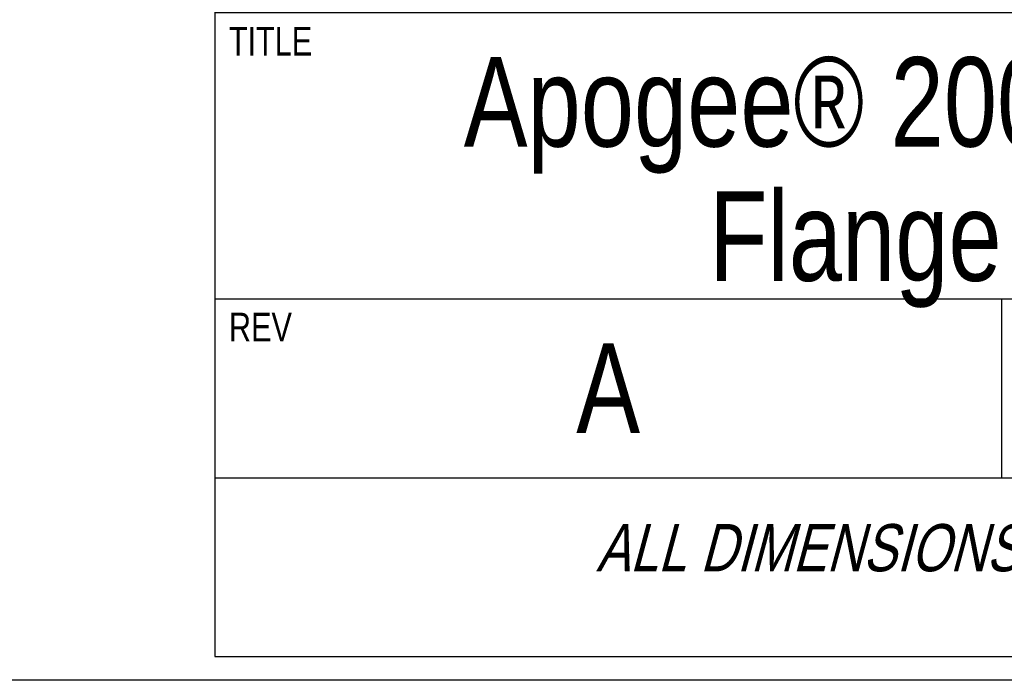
# Model space of a CAD drawing. Header units: inches. Extents: x 0 to 16, y 0 to 10.
# Tile 3 of 37: x 12.9 to 14.6, y 0 to 1.2. Entities that reach past the tile are written whole.
import ezdxf

# ---------------------------------------------------------------- set-up
doc = ezdxf.new("R2010")
doc.units = ezdxf.units.IN
doc.header["$LTSCALE"] = 0.935
doc.header["$MEASUREMENT"] = 0
doc.layers.get('0').update_dxf_attribs({"linetype": 'CONTINUOUS'})
doc.styles.get("Standard").update_dxf_attribs({"font": 'txt', "width": 0.8})

# ---------------------------------------------------------------- blocks, each defined once
blk = doc.blocks.new('*T24')
at = {"color": 2, "linetype": 'Continuous'}
for p, q in [((0, 0), (2.75, 0)), ((0, 0), (0, -1.875)), ((2.75, 0), (2.75, -1.875)), ((0, -0.75), (2.75, -0.75)), ((0, -1.25), (2.75, -1.25)), ((1.375, -1.25), (1.375, -1.5625)), ((0, -1.5625), (2.75, -1.5625)), ((0, -1.875), (2.75, -1.875))]:
    blk.add_line(p, q, dxfattribs=at)
at = {"color": 2, "linetype": 'Continuous', "attachment_point": 2, "line_spacing_factor": 0.9}
for s, insert, char_height, width in [('Apogee® 200 Bake Plate\\PFlange Mount', (1.375, -0.8281), 0.15625, 5.5), ('A', (0.6875, -1.3281), 0.1562, 0.25), ('A-F-B2', (2.0625, -1.3281), 0.15625, 1.5), ('\\Q15.0;ALL DIMENSIONS ARE IN INCHES', (1.375, -1.6435), 0.0825, 3.696)]:
    blk.add_mtext(s, dxfattribs=dict(at, insert=insert, char_height=char_height, width=width))

msp = doc.modelspace()

# ---------------------------------------------------------------- linework, layer by layer
at = {"color": 7, "linetype": 'Continuous'}
msp.add_line((16, 0), (0, 0), dxfattribs=at)

# ---------------------------------------------------------------- block references
msp.add_blockref('*T24', (13.225, 1.9163))

# ---------------------------------------------------------------- texts
at = {"color": 2, "linetype": 'Continuous', "char_height": 0.05, "attachment_point": 1, "line_spacing_factor": 0.9}
for s, insert, width in [('TITLE', (13.2497, 1.1409), 0.2), ('REV', (13.2499, 0.6419), 0.12)]:
    msp.add_mtext(s, dxfattribs=dict(at, insert=insert, width=width))

doc.saveas('drawing.dxf')
